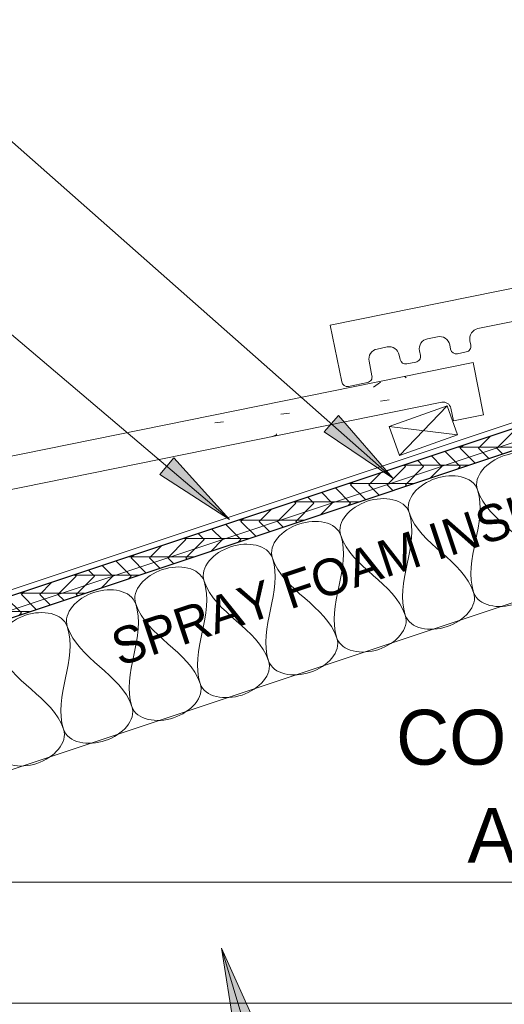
# Model space of a CAD drawing. Header units: inches. Extents: x 0 to 1121, y -57 to 386.
# Tile 20 of 24: x 746 to 757, y -18 to 6. Entities that reach past the tile are written whole.
import ezdxf

# ---------------------------------------------------------------- set-up
doc = ezdxf.new("R2010")
doc.units = ezdxf.units.IN
doc.header["$MEASUREMENT"] = 0
for name, color, linetype, lineweight in [('A-ANNO-TEXT', 2, 'Continuous', 9), ('A-DETL', 5, 'Continuous', 9), ('A-DETL-GENF', 3, 'Continuous', 9), ('A-DETL-INSL', 8, 'Continuous', 9), ('A-DETL-LLIN', 3, 'Continuous', 9)]:
    doc.layers.add(name, color=color, linetype=linetype, lineweight=lineweight)
pattern_1 = [(50, (607.455, 0), (4.590705, -0.40187), [0.48, -5.28]), (355, (607.455, 0), (-0.88784, 4.8137), [0.384, -4.224]), (100.451, (607.837, -0.033), (3.70197, 4.41272), [0.408, -4.487]), (46.184, (607.455, 1.28), (6.83066, -1.05904), [0.72, -7.92]), (96.636, (608.024, 1.192), (5.98166, 6.23401), [0.612, -6.731]), (351.184, (607.455, 1.28), (5.98208, 6.23382), [0.576, -6.336]), (21, (608.095, 0.96), (3.82029, -2.5771), [0.48, -5.28]), (326, (608.095, 0.96), (1.55721, 4.64059), [0.384, -4.224]), (71.451, (608.413, 0.745), (5.37715, 2.0647), [0.408, -4.487]), (37.5, (607.455, 0), (0.077972, 2.130786), [0.211, -3.962, 0.211, -4.077, -4.24]), (37.5, (607.455, 0), (0.077972, 2.130786), [-8.461, 0.211, -4.029]), (7.5, (607.455, 0), (1.683907, 2.52439), [0.211, -2.234, 0.211, -3.866, -1.616]), (7.5, (607.455, 0), (1.683907, 2.52439), [-6.522, 0.211, -1.405]), (327.5, (606.027, 0), (3.416527, -0.144297), [0.211, -1.389, 0.211, -4.781, -6.624]), (327.5, (606.027, 0), (3.416527, -0.144297), [-6.592, 0.211, -6.413]), (317.5, (605.387, 0), (3.732463, 0.640715), [0.211, -1.869, 0.211, -3.104, -4.704]), (317.5, (605.387, 0), (3.732463, 0.640715), [-5.395, 0.211, -4.493])]

# ---------------------------------------------------------------- blocks, each defined once
blk = doc.blocks.new('Plywood-Section_ATE _TILE_0')
at = {"layer": 'A-DETL-GENF'}
h = blk.add_hatch(dxfattribs=at)
h.set_pattern_fill('FP6_22', color=256, style=0, pattern_type=2)
h.set_pattern_definition([(341.565, (601.28, 3.257), (0.1404055, 0.42121526), []), (296.565, (601.28, 3.257), (0.42127508, -0.14042545), [0.628, -0.628]), (26.565, (601.28, 3.257), (0.42127508, -0.14042545), [0.628, -0.628])])
h.paths.add_polyline_path([(15.971, 0.5), (15.804, 0), (55.004, 0), (55.171, 0.5)], flags=0)
at = {"layer": 'A-DETL-GENF', "lineweight": 30}
for p, q in [((55.171, 0.5), (15.971, 0.5)), ((15.804, 0), (55.004, 0))]:
    blk.add_line(p, q, dxfattribs=at)

msp = doc.modelspace()

# ---------------------------------------------------------------- hatches: boundary and pattern name
at = {"layer": 'A-ANNO-TEXT'}
for points in [[(753.38551644, -4.03097685), (753.03691183, -4.42568296), (754.71025941, -5.55228733)], [(749.38632403, -5.05853755), (749.04590202, -5.46032224), (750.74204185, -6.55231087)], [(750.86565825, -18.94983479), (751.37051385, -18.80003859), (750.5491785, -16.95755718)]]:
    msp.add_hatch(color=7, dxfattribs=at).paths.add_polyline_path(points, flags=0)
at = {"layer": 'A-DETL-GENF'}
h = msp.add_hatch(dxfattribs=at)
h.set_pattern_fill('FP6_19', style=0, pattern_type=2)
h.set_pattern_definition(pattern_1)
edge = h.paths.add_edge_path(flags=0)
edge.add_arc((753.60224986, -3.1828878), 0.13945383, 191.458784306, 281.458784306)
edge.add_line((753.62995417, -3.31956202), (754.09274562, -3.22575267))
edge.add_arc((754.06504131, -3.08907845), 0.13945383, 281.458784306, 371.458784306)
edge.add_line((754.20171553, -3.06137414), (754.13008835, -2.70801442))
edge.add_arc((754.37510532, -2.65834868), 0.25, 101.458784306, 191.458784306, ccw=False)
edge.add_line((754.32543958, -2.41333171), (754.56936756, -2.36388671))
edge.add_arc((754.6190333, -2.60890368), 0.25, 11.458784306, 101.458784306, ccw=False)
edge.add_line((754.86405027, -2.55923793), (754.8860117, -2.66758068))
edge.add_arc((755.02268592, -2.63987637), 0.13945383, 191.458784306, 281.458784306)
edge.add_line((755.05039023, -2.77655059), (755.26816471, -2.73240699))
edge.add_arc((755.2404604, -2.59573277), 0.13945383, 281.458784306, 371.458784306)
edge.add_line((755.37713462, -2.56802845), (755.35517319, -2.45968571))
edge.add_arc((755.60019015, -2.41001996), 0.25, 101.458784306, 191.458784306, ccw=False)
edge.add_line((755.55052441, -2.165003), (755.79445239, -2.11555799))
edge.add_arc((755.84411813, -2.36057496), 0.25, 11.458784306, 101.458784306, ccw=False)
edge.add_line((756.0891351, -2.31090922), (756.11109653, -2.41925197))
edge.add_arc((756.24777075, -2.39154765), 0.13945383, 191.458784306, 281.458784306)
edge.add_line((756.27547506, -2.52822187), (756.49324955, -2.48407827))
edge.add_arc((756.46554523, -2.34740405), 0.13945383, 281.458784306, 371.458784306)
edge.add_line((756.60221945, -2.31969974), (756.58025802, -2.21135699))
edge.add_arc((756.82527499, -2.16169124), 0.25, 101.458784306, 191.458784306, ccw=False)
edge.add_line((756.77560924, -1.91667428), (768.22901718, 0.40496912))
edge.add_arc((768.26627586, 0.22116013), 0.18754721, 11.458784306, 101.458784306, ccw=False)
edge.add_line((768.45008485, 0.25841881), (768.51215766, -0.04780613))
edge.add_line((768.51215766, -0.04780613), (769.24720856, 0.1011911))
edge.add_line((769.24720856, 0.1011911), (768.99035854, 1.3683142))
edge.add_line((768.99035854, 1.3683142), (753.1867642, -1.83512626))
edge.add_line((753.1867642, -1.83512626), (753.46557564, -3.21059211))
h = msp.add_hatch(dxfattribs=at)
h.set_pattern_fill('FP6_19', style=0, pattern_type=2)
h.set_pattern_definition(pattern_1)
edge = h.paths.add_edge_path(flags=0)
edge.add_arc((741.26936699, -7.29384876), 0.13945383, 191.458784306, 281.458784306)
edge.add_line((741.2970713, -7.43052298), (741.75986275, -7.33671363))
edge.add_arc((741.73215844, -7.20003941), 0.13945383, 281.458784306, 371.458784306)
edge.add_line((741.86883265, -7.1723351), (741.79720548, -6.81897538))
edge.add_arc((742.04222245, -6.76930964), 0.25, 101.458784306, 191.458784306, ccw=False)
edge.add_line((741.9925567, -6.52429267), (742.23648468, -6.47484767))
edge.add_arc((742.28615043, -6.71986464), 0.25, 11.458784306, 101.458784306, ccw=False)
edge.add_line((742.53116739, -6.67019889), (742.55312882, -6.77854164))
edge.add_arc((742.68980304, -6.75083733), 0.13945383, 191.458784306, 281.458784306)
edge.add_line((742.71750735, -6.88751155), (742.93528184, -6.84336794))
edge.add_arc((742.90757753, -6.70669373), 0.13945383, 281.458784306, 371.458784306)
edge.add_line((743.04425174, -6.67898941), (743.02229031, -6.57064666))
edge.add_arc((743.26730728, -6.52098092), 0.25, 101.458784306, 191.458784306, ccw=False)
edge.add_line((743.21764154, -6.27596395), (743.46156951, -6.22651895))
edge.add_arc((743.51123526, -6.47153592), 0.25, 11.458784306, 101.458784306, ccw=False)
edge.add_line((743.75625222, -6.42187017), (743.77821366, -6.53021292))
edge.add_arc((743.91488787, -6.50250861), 0.13945383, 191.458784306, 281.458784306)
edge.add_line((743.94259219, -6.63918283), (744.16036667, -6.59503923))
edge.add_arc((744.13266236, -6.45836501), 0.13945383, 281.458784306, 371.458784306)
edge.add_line((744.26933658, -6.43066069), (744.24737515, -6.32231795))
edge.add_arc((744.49239211, -6.2726522), 0.25, 101.458784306, 191.458784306, ccw=False)
edge.add_line((744.44272637, -6.02763524), (755.8961343, -3.70599184))
edge.add_arc((755.93339299, -3.88980083), 0.18754721, 11.458784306, 101.458784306, ccw=False)
edge.add_line((756.11720198, -3.85254214), (756.17927478, -4.15876709))
edge.add_line((756.17927478, -4.15876709), (756.91432568, -4.00976986))
edge.add_line((756.91432568, -4.00976986), (756.65747567, -2.74264676))
edge.add_line((756.65747567, -2.74264676), (740.85388132, -5.94608722))
edge.add_line((740.85388132, -5.94608722), (741.13269277, -7.32155307))

# ---------------------------------------------------------------- linework, layer by layer
at = {"layer": 'A-ANNO-TEXT', "color": 7}
for p, q in [((754.71025941, -5.55228733), (724.19840047, 21.39579944)), ((750.74204185, -6.55231087), (724.19840047, 15.93744629)), ((753.38551644, -4.03097685), (753.03691183, -4.42568296)), ((754.71025941, -5.55228733), (753.38551644, -4.03097685)), ((753.03691183, -4.42568296), (754.71025941, -5.55228733)), ((749.38632403, -5.05853755), (749.04590202, -5.46032224)), ((750.74204185, -6.55231087), (749.38632403, -5.05853755)), ((749.04590202, -5.46032224), (750.74204185, -6.55231087)), ((751.37051385, -18.80003859), (750.5491785, -16.95755718)), ((750.5491785, -16.95755718), (750.86565825, -18.94983479)), ((750.5491785, -16.95755718), (755.31590878, -33.02278781))]:
    msp.add_line(p, q, dxfattribs=at)
at = {"layer": 'A-DETL'}
for p, q in [((768.99035854, 1.3683142), (753.1867642, -1.83512626)), ((756.77560924, -1.91667428), (768.22901718, 0.40496912)), ((732.72484072, -12.49724463), (769.84233979, -0.12474495)), ((753.1867642, -1.83512626), (753.46557564, -3.21059211)), ((755.55052441, -2.165003), (755.79445239, -2.11555799)), ((754.32543958, -2.41333171), (754.56936756, -2.36388671)), ((756.0891351, -2.31090922), (756.11109653, -2.41925197)), ((756.60221945, -2.31969974), (756.58025802, -2.21135699)), ((754.86405027, -2.55923793), (754.8860117, -2.66758068)), ((755.37713462, -2.56802845), (755.35517319, -2.45968571)), ((756.27547506, -2.52822187), (756.49324955, -2.48407827)), ((756.65747567, -2.74264676), (740.85388132, -5.94608722)), ((754.20171553, -3.06137414), (754.13008835, -2.70801442)), ((755.05039023, -2.77655059), (755.26816471, -2.73240699)), ((756.91432568, -4.00976986), (756.65747567, -2.74264676)), ((753.62995417, -3.31956202), (754.09274562, -3.22575267)), ((744.44272637, -6.02763524), (755.8961343, -3.70599184)), ((756.11720198, -3.85254214), (756.17927478, -4.15876709)), ((756.17927478, -4.15876709), (756.91432568, -4.00976986))]:
    msp.add_line(p, q, dxfattribs=at)
for centre, radius, start, end in [((755.84411813, -2.36057496), 0.25, 11.458784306, 101.458784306), ((756.82527499, -2.16169124), 0.25, 101.458784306, 191.458784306), ((754.6190333, -2.60890368), 0.25, 11.458784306, 101.458784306), ((755.60019015, -2.41001996), 0.25, 101.458784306, 191.458784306), ((756.46554523, -2.34740405), 0.13945383, 281.458784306, 11.458784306), ((754.37510532, -2.65834868), 0.25, 101.458784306, 191.458784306), ((755.2404604, -2.59573277), 0.13945383, 281.458784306, 11.458784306), ((756.24777075, -2.39154765), 0.13945383, 191.458784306, 281.458784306), ((755.02268592, -2.63987637), 0.13945383, 191.458784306, 281.458784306), ((754.06504131, -3.08907845), 0.13945383, 281.458784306, 11.458784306), ((753.60224986, -3.1828878), 0.13945383, 191.458784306, 281.458784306), ((755.93339299, -3.88980083), 0.18754721, 11.458784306, 101.458784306)]:
    msp.add_arc(centre, radius, start, end, dxfattribs=at)
at = {"layer": 'A-DETL-INSL'}
for points, start_tangent, end_tangent in [([(756.76361656, -5.8327281), (757.40924825, -5.00263022), (758.42381234, -5.27932951)], (-0.316227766, 0.9486832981), (0.316227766, -0.9486832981)), ([(755.10342079, -6.38612669), (755.74905248, -5.55602881), (756.76361656, -5.8327281)], (-0.316227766, 0.9486832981), (0.316227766, -0.9486832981)), ([(753.44322502, -6.93952529), (754.08885671, -6.1094274), (755.10342079, -6.38612669)], (-0.316227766, 0.9486832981), (0.316227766, -0.9486832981)), ([(756.76361656, -5.8327281), (756.67138347, -8.32302176)], (0.316227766, -0.9486832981), (0.316227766, -0.9486832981)), ([(758.33157924, -7.76962317), (756.76361656, -5.8327281)], (-0.316227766, 0.9486832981), (-0.316227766, 0.9486832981)), ([(755.10342079, -6.38612669), (755.01118769, -8.87642035)], (0.316227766, -0.9486832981), (0.316227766, -0.9486832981)), ([(756.67138347, -8.32302176), (755.10342079, -6.38612669)], (-0.316227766, 0.9486832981), (-0.316227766, 0.9486832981)), ([(751.78302925, -7.49292388), (752.42866094, -6.66282599), (753.44322502, -6.93952529)], (-0.316227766, 0.9486832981), (0.316227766, -0.9486832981)), ([(750.12283348, -8.04632247), (750.76846517, -7.21622458), (751.78302925, -7.49292388)], (-0.316227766, 0.9486832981), (0.316227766, -0.9486832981)), ([(753.44322502, -6.93952529), (753.35099192, -9.42981894)], (0.316227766, -0.9486832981), (0.316227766, -0.9486832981)), ([(755.01118769, -8.87642035), (753.44322502, -6.93952529)], (-0.316227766, 0.9486832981), (-0.316227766, 0.9486832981)), ([(748.46263771, -8.59972106), (749.10826939, -7.76962317), (750.12283348, -8.04632247)], (-0.316227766, 0.9486832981), (0.316227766, -0.9486832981)), ([(751.78302925, -7.49292388), (751.69079615, -9.98321753)], (0.316227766, -0.9486832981), (0.316227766, -0.9486832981)), ([(753.35099192, -9.42981894), (751.78302925, -7.49292388)], (-0.316227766, 0.9486832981), (-0.316227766, 0.9486832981)), ([(756.67138347, -8.32302176), (757.68594755, -8.59972106), (758.33157924, -7.76962317)], (0.316227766, -0.9486832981), (-0.316227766, 0.9486832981)), ([(750.12283348, -8.04632247), (750.03060038, -10.53661612)], (0.316227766, -0.9486832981), (0.316227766, -0.9486832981)), ([(751.69079615, -9.98321753), (750.12283348, -8.04632247)], (-0.316227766, 0.9486832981), (-0.316227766, 0.9486832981)), ([(746.80244193, -9.15311965), (747.44807362, -8.32302176), (748.46263771, -8.59972106)], (-0.316227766, 0.9486832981), (0.316227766, -0.9486832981)), ([(755.01118769, -8.87642035), (756.02575178, -9.15311965), (756.67138347, -8.32302176)], (0.316227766, -0.9486832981), (-0.316227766, 0.9486832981)), ([(748.46263771, -8.59972106), (748.37040461, -11.09001471)], (0.316227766, -0.9486832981), (0.316227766, -0.9486832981)), ([(750.03060038, -10.53661612), (748.46263771, -8.59972106)], (-0.316227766, 0.9486832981), (-0.316227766, 0.9486832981)), ([(745.14224616, -9.70651824), (745.78787785, -8.87642035), (746.80244193, -9.15311965)], (-0.316227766, 0.9486832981), (0.316227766, -0.9486832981)), ([(753.35099192, -9.42981894), (754.365556, -9.70651824), (755.01118769, -8.87642035)], (0.316227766, -0.9486832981), (-0.316227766, 0.9486832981)), ([(746.80244193, -9.15311965), (746.71020884, -11.6434133)], (0.316227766, -0.9486832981), (0.316227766, -0.9486832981)), ([(748.37040461, -11.09001471), (746.80244193, -9.15311965)], (-0.316227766, 0.9486832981), (-0.316227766, 0.9486832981)), ([(751.69079615, -9.98321753), (752.70536023, -10.25991683), (753.35099192, -9.42981894)], (0.316227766, -0.9486832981), (-0.316227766, 0.9486832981)), ([(746.71020884, -11.6434133), (745.14224616, -9.70651824)], (-0.316227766, 0.9486832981), (-0.316227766, 0.9486832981)), ([(750.03060038, -10.53661612), (751.04516446, -10.81331542), (751.69079615, -9.98321753)], (0.316227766, -0.9486832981), (-0.316227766, 0.9486832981)), ([(748.37040461, -11.09001471), (749.38496869, -11.36671401), (750.03060038, -10.53661612)], (0.316227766, -0.9486832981), (-0.316227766, 0.9486832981)), ([(746.71020884, -11.6434133), (747.72477292, -11.9201126), (748.37040461, -11.09001471)], (0.316227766, -0.9486832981), (-0.316227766, 0.9486832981)), ([(745.05001306, -12.1968119), (746.06457715, -12.47351119), (746.71020884, -11.6434133)], (0.316227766, -0.9486832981), (-0.316227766, 0.9486832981))]:
    msp.add_spline(points, degree=3, dxfattribs=dict(at, start_tangent=start_tangent, end_tangent=end_tangent))
at = {"layer": 'A-DETL-LLIN'}
for p, q in [((753.1867642, -1.83512626), (768.99035854, 1.3683142)), ((756.77560924, -1.91667428), (768.22901718, 0.40496912)), ((769.84233979, -0.61398682), (732.65384072, -13.01015318)), ((753.1867642, -1.83512626), (753.46557564, -3.21059211)), ((755.55052441, -2.165003), (755.79445239, -2.11555799)), ((754.32543958, -2.41333171), (754.56936756, -2.36388671)), ((756.11109653, -2.41925197), (756.0891351, -2.31090922)), ((756.60221945, -2.31969974), (756.58025802, -2.21135699)), ((754.8860117, -2.66758068), (754.86405027, -2.55923793)), ((755.37713462, -2.56802845), (755.35517319, -2.45968571)), ((756.27547506, -2.52822187), (756.49324955, -2.48407827)), ((740.85388132, -5.94608722), (756.65747567, -2.74264676)), ((754.20171553, -3.06137414), (754.13008835, -2.70801442)), ((755.05039023, -2.77655059), (755.26816471, -2.73240699)), ((756.91432568, -4.00976986), (756.65747567, -2.74264676)), ((753.62995417, -3.31956202), (754.09274562, -3.22575267)), ((744.44272637, -6.02763524), (755.8961343, -3.70599184)), ((754.61697657, -4.2906097), (756.03100044, -3.79007348)), ((756.03100044, -3.79007348), (754.61697657, -4.2906097)), ((754.61697657, -4.2906097), (756.03100044, -3.79007348)), ((756.03100044, -3.79007348), (754.86724469, -4.99762164)), ((756.03100044, -3.79007348), (756.28126855, -4.49708541)), ((756.28126855, -4.49708541), (756.03100044, -3.79007348)), ((756.03100044, -3.79007348), (756.28126855, -4.49708541)), ((760.2436191, -4.00276294), (732.65384072, -13.19935573)), ((756.11720198, -3.85254214), (756.17927478, -4.15876709)), ((756.17927478, -4.15876709), (756.91432568, -4.00976986)), ((754.86724469, -4.99762164), (754.61697657, -4.2906097)), ((754.61697657, -4.2906097), (754.86724469, -4.99762164)), ((754.86724469, -4.99762164), (754.61697657, -4.2906097)), ((754.61697657, -4.2906097), (756.28126855, -4.49708541)), ((769.84233979, -4.49251332), (719.2041979, -21.37189394)), ((756.28126855, -4.49708541), (754.86724469, -4.99762164)), ((754.86724469, -4.99762164), (756.28126855, -4.49708541)), ((756.28126855, -4.49708541), (754.86724469, -4.99762164)), ((737.24799308, -15.35729555), (769.84233979, -15.35729555)), ((730.71740715, -18.29091534), (769.84233979, -18.29091534))]:
    msp.add_line(p, q, dxfattribs=at)
for centre, radius, start, end in [((755.84411813, -2.36057496), 0.25, 11.458784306, 101.458784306), ((756.82527499, -2.16169124), 0.25, 101.458784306, 191.458784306), ((754.6190333, -2.60890368), 0.25, 11.458784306, 101.458784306), ((755.60019015, -2.41001996), 0.25, 101.458784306, 191.458784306), ((756.46554523, -2.34740405), 0.13945383, 281.458784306, 11.458784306), ((754.37510532, -2.65834868), 0.25, 101.458784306, 191.458784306), ((755.2404604, -2.59573277), 0.13945383, 281.458784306, 11.458784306), ((756.24777075, -2.39154765), 0.13945383, 191.458784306, 281.458784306), ((755.02268592, -2.63987637), 0.13945383, 191.458784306, 281.458784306), ((754.06504131, -3.08907845), 0.13945383, 281.458784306, 11.458784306), ((753.60224986, -3.1828878), 0.13945383, 191.458784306, 281.458784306), ((755.93339299, -3.88980083), 0.18754721, 11.458784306, 101.458784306)]:
    msp.add_arc(centre, radius, start, end, dxfattribs=at)

# ---------------------------------------------------------------- block references
at = {"layer": 'A-DETL-GENF', "rotation": 18.43494882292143}
msp.add_blockref('Plywood-Section_ATE _TILE_0', (717.66051649, -18.19713048), dxfattribs=at)

# ---------------------------------------------------------------- texts
at = {"layer": 'A-ANNO-TEXT', "color": 7, "insert": (747.78659617, -9.27667954), "char_height": 0.8894080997, "width": 18.312, "attachment_point": 1, "rotation": 18.434948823, "line_spacing_factor": 1.070803}
msp.add_mtext('\\fStylus BT|b0|i0|c0|p34|;SPRAY FOAM INSULATION', dxfattribs=at)
at = {"layer": 'A-ANNO-TEXT', "color": 7, "insert": (761.03137207, -11.17156098), "char_height": 1.3341121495, "width": 14.796, "attachment_point": 2, "line_spacing_factor": 1.070803}
msp.add_mtext('\\fStylus BT|b0|i0|c0|p34|;CONDITIONED\\PAIRSPACE', dxfattribs=at)

doc.saveas('drawing.dxf')
